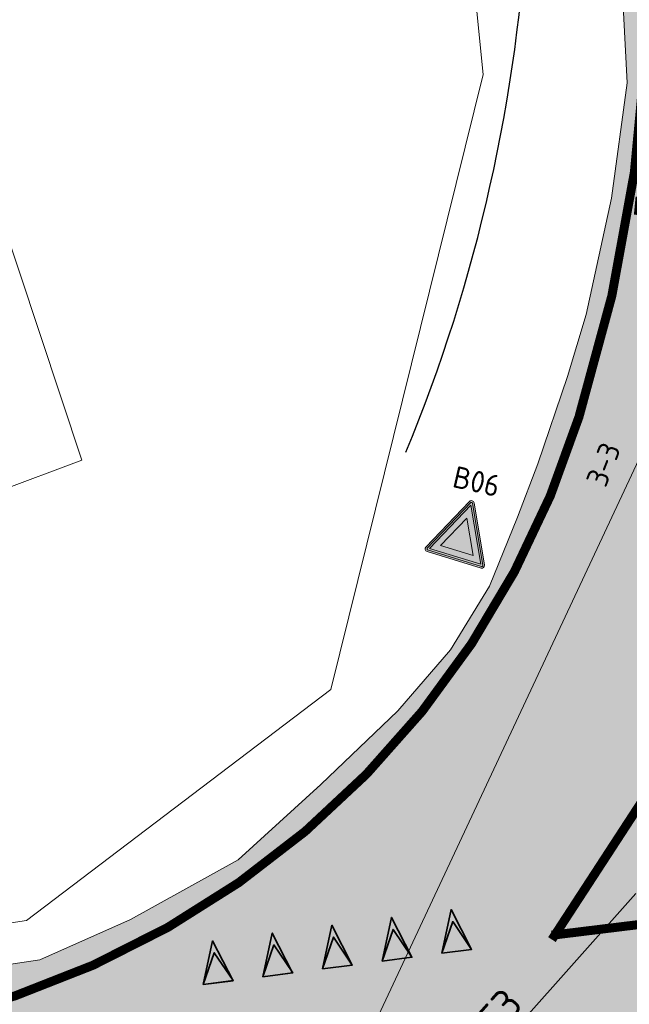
# Model space of a CAD drawing. Header units: metres. Extents: x 39929 to 50394, y 387420 to 399996.
# Tile 44 of 96: x 48316 to 48326, y 391504 to 391520. Entities that reach past the tile are written whole.
import ezdxf

# ---------------------------------------------------------------- set-up
doc = ezdxf.new("R2010")
doc.units = ezdxf.units.M
doc.linetypes.add('VW-11_STREEP', pattern=[2, 1, -1])
doc.linetypes.add('VW-33_STREEP', pattern=[6, 3, -3])
for name, color, linetype, lineweight in [('B-WE-VH-GESLOTENVERHARDING_ASFALT-G', 10, 'Continuous', 18), ('N-WE-BV-GELEIDECONSTRUCTIE_GELEIDERAIL-G', 210, 'BV-GELEIDERAIL-SO', 25), ('N-WE-VW-MARKERING_DWARS_STOPSTREEP_030-G', 7, 'Continuous', 25), ('N-WE-VW-MARKERING_LANGS_STREEP_11_015-G', 7, 'VW-11_STREEP', 35), ('N-WE-VW-MARKERING_LANGS_STREEP_33_015-G', 7, 'VW-33_STREEP', 35), ('N-WE-VW-MARKERING_LANGS_STREEP_DOORGETROKKEN_015-G', 7, 'Continuous', 35), ('N-WE-VW-MARKERING_SYMBOOL-G', 7, 'Continuous', 35), ('N-WE-VW-MARKERING_SYMBOOL-S', 7, 'Continuous', 25), ('N-WE-VW-VERKEERSTEKEN_BORD-S', 7, 'Continuous', 25), ('Topo', 7, 'Continuous', 18), ('X-XX-AL-200-T25', 7, 'Continuous', 25), ('X-XX-AL-500-T25', 7, 'Continuous', 25), ('X-XX-AL-GRENS_WERK-G', 7, 'ZZ-WERKGRENS-SO', 18), ('X-XX-AL-M', 7, 'Continuous', 18), ('X-XX-AL-TEKENBLAD_KADER_BLAD2-VIEWPORT-G', 1, 'Continuous', 18)]:
    doc.layers.add(name, color=color, linetype=linetype, lineweight=lineweight)
doc.layers.add('N-WE-VH-VERHARDING_ASFALT-A', color=251, linetype='Continuous', lineweight=18, transparency=0.25)
doc.styles.add('NLCS-ISO-ANNOTATIVE-T25', font='NLCS-ISO.ttf', dxfattribs={"height": 2.5})
doc.styles.add('NLCS-ISO-T25', font='NLCS-ISO.ttf', dxfattribs={"height": 2.5})
doc.linetypes.add('BV-GELEIDERAIL-SO', pattern='A,10,-3,[108,NLCS.SHX,S=1,R=0,X=0,Y=0],-3', length=16)
doc.linetypes.add('ZZ-WERKGRENS-SO', pattern='A,2,-3,[137,NLCS.SHX,S=0.05,R=0,X=-0.55,Y=-0.675],-3,2', length=10)
doc.dimstyles.new('NLCS-ANNOTATIVE-T25-PIJL_l2_h1', dxfattribs={"dimtxt": 2.5, "dimasz": 2.5, "dimexe": 2, "dimexo": 2, "dimgap": 0.7, "dimtad": 1, "dimzin": 0, "dimdsep": 46, "dimtxsty": 'NLCS-ISO-ANNOTATIVE-T25', "dimcen": 0, "dimdle": 2, "dimclrd": 256, "dimclre": 256, "dimclrt": 256, "dimadec": 1, "dimazin": 0, "dimtfac": 1, "dimtofl": 0, "dimtmove": 1, "dimatfit": 0, "dimfxl": 2, "dimfxlon": 1, "dimtfillclr": 256, "dimtolj": 1, "dimtzin": 0, "dimlwd": 18, "dimlwe": 18, "dimarcsym": 0})
picture_1 = doc.add_image_def('image1.tif', size_in_pixel=(8000, 10000))

# ---------------------------------------------------------------- blocks, each defined once
blk = doc.blocks.new('SVW-VERKEERSTEKEN_BORD_B06-SO')
h = blk.add_hatch(color=22)
h.dxf.hatch_style = 1
h.paths.add_polyline_path([(-2.350504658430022, 2.566504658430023, 0.5575365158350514), (-2.543700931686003, 2.253906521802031), (-0.193196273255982, -2.447102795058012, 0.6180339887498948), (0.1931962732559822, -2.447102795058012), (2.543700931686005, 2.25390652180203, 0.5575365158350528), (2.350504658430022, 2.566504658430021)])
h.paths.add_polyline_path([(2.350504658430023, 2.422504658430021, -0.5575365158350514), (2.414903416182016, 2.318305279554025), (0.06439875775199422, -2.382704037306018, -0.6180339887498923), (-0.06439875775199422, -2.382704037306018), (-2.414903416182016, 2.318305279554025, -0.5575365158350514), (-2.350504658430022, 2.422504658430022)], flags=16)
h.paths.add_polyline_path([(2.234006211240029, 2.27850465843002), (2.220446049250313e-16, -2.189507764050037), (-2.234006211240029, 2.278504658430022)], flags=0)
h.paths.add_polyline_path([(-1.418517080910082, 1.774504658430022), (1.418517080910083, 1.774504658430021), (2.220446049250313e-16, -1.062529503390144)], flags=0)
h = blk.add_hatch(color=7)
h.dxf.hatch_style = 1
h.paths.add_polyline_path([(-2.350504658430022, 2.422504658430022, 0.5575365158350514), (-2.414903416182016, 2.318305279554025), (-0.064398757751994, -2.382704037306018, 0.6180339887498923), (0.06439875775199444, -2.382704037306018), (2.414903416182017, 2.318305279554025, 0.5575365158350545), (2.350504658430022, 2.422504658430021)])
h.paths.add_polyline_path([(2.23400621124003, 2.27850465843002), (2.220446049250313e-16, -2.189507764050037), (-2.234006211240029, 2.278504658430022)], flags=16)
h.paths.add_polyline_path([(-1.418517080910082, 1.774504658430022), (1.418517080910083, 1.774504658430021), (-4.440892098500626e-16, -1.062529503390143)], flags=0)
h = blk.add_hatch(color=22)
h.dxf.hatch_style = 1
h.paths.add_polyline_path([(-2.234006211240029, 2.278504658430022), (-5.551115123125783e-17, -2.189507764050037), (2.23400621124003, 2.27850465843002)])
h.paths.add_polyline_path([(1.418517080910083, 1.774504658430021), (3.33066907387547e-16, -1.062529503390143), (-1.418517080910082, 1.774504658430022)], flags=16)
h = blk.add_hatch(color=7)
h.dxf.hatch_style = 1
h.paths.add_polyline_path([(-1.418517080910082, 1.774504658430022), (2.220446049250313e-16, -1.062529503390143), (1.418517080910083, 1.774504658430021)])
at = {"color": 22, "lineweight": 0}
blk.add_lwpolyline([(-2.543700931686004, 2.253906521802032), (-0.1931962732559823, -2.447102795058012, 0.6180339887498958), (0.1931962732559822, -2.447102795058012), (2.543700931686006, 2.253906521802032, 0.5575365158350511), (2.350504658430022, 2.566504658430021), (-2.350504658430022, 2.566504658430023, 0.5575365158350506)], format="xyb", close=True, dxfattribs=at)
at = {"color": 7, "lineweight": 0}
blk.add_lwpolyline([(-2.414903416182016, 2.318305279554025), (-0.06439875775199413, -2.382704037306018, 0.6180339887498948), (0.06439875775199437, -2.382704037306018), (2.414903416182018, 2.318305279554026, 0.5575365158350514), (2.350504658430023, 2.422504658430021), (-2.350504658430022, 2.422504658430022, 0.5575365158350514)], format="xyb", close=True, dxfattribs=at)
for points in [[(-2.234006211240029, 2.278504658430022), (1.415349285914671e-16, -2.189507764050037), (2.23400621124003, 2.27850465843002)], [(-1.418517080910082, 1.774504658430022), (2.795499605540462e-16, -1.062529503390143), (1.418517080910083, 1.774504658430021)]]:
    blk.add_lwpolyline(points, close=True, dxfattribs=at)
blk = doc.blocks.new('*D97')
at = {"layer": 'Defpoints', "color": 0, "transparency": 16777216}
for p in [(48326.78085822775, 391506.2798143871), (48326.42852045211, 391505.8838875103)]:
    blk.add_point(p, dxfattribs=at)
at = {"layer": 'X-XX-AL-M', "lineweight": 18, "transparency": 16777216}
blk.add_line((48323.24544245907, 391502.3070183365), (48326.09612632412, 391505.5103715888), dxfattribs=at)
at = {"layer": 'X-XX-AL-M', "transparency": 16777216}
blk.add_solid([(48326.03387367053, 391505.5657706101), (48326.15837897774, 391505.4549725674), (48326.42852045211, 391505.8838875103)], dxfattribs=at)
at = {"layer": 'X-XX-AL-M', "transparency": 16777216, "insert": (48323.54576158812, 391503.2311440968), "char_height": 0.5, "attachment_point": 5, "rotation": 48.333916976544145, "style": 'NLCS-ISO-ANNOTATIVE-T25'}
blk.add_mtext('\\A1;R0.53', dxfattribs=at)

msp = doc.modelspace()

# ---------------------------------------------------------------- hatches: boundary and pattern name
at = {"layer": 'N-WE-VH-VERHARDING_ASFALT-A', "transparency": 33554508}
h = msp.add_hatch(color=256, dxfattribs=at)
h.dxf.hatch_style = 1
edge = h.paths.add_edge_path()
edge.add_line((48355.335, 391497.201), (48352.37349999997, 391496.94))
edge.add_line((48352.37349999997, 391496.94), (48347.71367273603, 391496.5293246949))
edge.add_line((48347.71367273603, 391496.5293246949), (48343.902, 391496.225))
edge.add_line((48343.902, 391496.225), (48340.8615, 391495.828))
edge.add_line((48340.8615, 391495.828), (48334.712, 391495.042))
edge.add_line((48334.712, 391495.042), (48331.603, 391494.653))
edge.add_line((48331.603, 391494.653), (48328.27049999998, 391494.1615))
edge.add_line((48328.27049999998, 391494.1615), (48324.938, 391493.67))
edge.add_line((48324.938, 391493.67), (48321.533, 391493.226))
edge.add_line((48321.533, 391493.226), (48313.871, 391492.178))
edge.add_line((48313.871, 391492.178), (48303.983, 391490.622))
edge.add_line((48303.983, 391490.622), (48297.6485, 391489.4645))
edge.add_line((48297.6485, 391489.4645), (48294.07799999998, 391488.77))
edge.add_line((48294.07799999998, 391488.77), (48282.628, 391486.453))
edge.add_line((48282.628, 391486.453), (48272.65744347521, 391484.4372709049))
edge.add_line((48272.65744347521, 391484.4372709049), (48267.572, 391483.492))
edge.add_line((48267.572, 391483.492), (48260.32806825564, 391481.9558419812))
edge.add_line((48260.32806825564, 391481.9558419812), (48251.5355, 391480.1065))
edge.add_line((48251.5355, 391480.1065), (48250.688, 391479.942))
edge.add_line((48250.688, 391479.942), (48240.337, 391477.858))
edge.add_line((48240.337, 391477.858), (48235.59923306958, 391476.9290159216))
edge.add_line((48235.59923306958, 391476.9290159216), (48231.0735, 391476.058))
edge.add_line((48231.0735, 391476.058), (48225.105, 391474.9))
edge.add_line((48225.105, 391474.9), (48220.294, 391473.932))
edge.add_line((48220.294, 391473.932), (48213.296, 391472.525))
edge.add_line((48213.296, 391472.525), (48206.05650000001, 391471.04))
edge.add_line((48206.05650000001, 391471.04), (48198.817, 391469.555))
edge.add_line((48198.817, 391469.555), (48190.6525, 391468.0405))
edge.add_line((48190.6525, 391468.0405), (48182.488, 391466.526))
edge.add_line((48182.488, 391466.526), (48172.21667431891, 391464.3937963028))
edge.add_line((48172.21667431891, 391464.3937963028), (48170.06070260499, 391475.1748681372))
edge.add_line((48170.06070260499, 391475.1748681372), (48184.39899999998, 391478.494))
edge.add_line((48184.39899999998, 391478.494), (48202.1875, 391482.373))
edge.add_line((48202.1875, 391482.373), (48218.0260855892, 391485.7812167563))
edge.add_line((48218.0260855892, 391485.7812167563), (48221.9, 391486.615))
edge.add_line((48221.9, 391486.615), (48233.808, 391489.2655))
edge.add_line((48233.808, 391489.2655), (48239.01, 391490.473))
edge.add_line((48239.01, 391490.473), (48244.68400000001, 391491.596))
edge.add_line((48244.68400000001, 391491.596), (48255.5935, 391493.6585))
edge.add_line((48255.5935, 391493.6585), (48266.503, 391495.721))
edge.add_line((48266.503, 391495.721), (48273.102, 391497.255))
edge.add_line((48273.102, 391497.255), (48284.13, 391499.308))
edge.add_line((48284.13, 391499.308), (48291.443, 391500.597))
edge.add_line((48291.443, 391500.597), (48293.062, 391500.949))
edge.add_line((48293.062, 391500.949), (48303.20155035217, 391502.4639691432))
edge.add_line((48303.20155035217, 391502.4639691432), (48316.186, 391504.404))
edge.add_line((48316.186, 391504.404), (48317.695, 391505.076))
edge.add_line((48317.695, 391505.076), (48319.486, 391506.068))
edge.add_line((48319.486, 391506.068), (48320.85611259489, 391507.3257063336))
edge.add_line((48320.85611259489, 391507.3257063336), (48322.14016554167, 391508.5525982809))
edge.add_line((48322.14016554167, 391508.5525982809), (48323.01514780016, 391509.5636557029))
edge.add_line((48323.01514780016, 391509.5636557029), (48323.66178132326, 391510.6251582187))
edge.add_line((48323.66178132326, 391510.6251582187), (48324.09308050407, 391511.6844973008))
edge.add_line((48324.09308050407, 391511.6844973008), (48324.48512626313, 391512.7060446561))
edge.add_line((48324.48512626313, 391512.7060446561), (48324.9598859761, 391514.1105848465))
edge.add_line((48324.9598859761, 391514.1105848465), (48325.27242609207, 391515.1465080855))
edge.add_line((48325.27242609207, 391515.1465080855), (48325.42809689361, 391515.8670137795))
edge.add_line((48325.42809689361, 391515.8670137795), (48325.6850801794, 391517.0564334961))
edge.add_line((48325.6850801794, 391517.0564334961), (48325.95339427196, 391518.9991055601))
edge.add_line((48325.95339427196, 391518.9991055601), (48325.90737596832, 391519.8534583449))
edge.add_line((48325.90737596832, 391519.8534583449), (48325.86135766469, 391520.7078111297))
edge.add_line((48325.86135766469, 391520.7078111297), (48325.55183269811, 391523.3999861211))
edge.add_line((48325.55183269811, 391523.3999861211), (48325.25797159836, 391524.8869452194))
edge.add_line((48325.25797159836, 391524.8869452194), (48324.70080008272, 391526.5612064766))
edge.add_line((48324.70080008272, 391526.5612064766), (48324.19010342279, 391528.1980153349))
edge.add_line((48324.19010342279, 391528.1980153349), (48322.81270199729, 391531.3234145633))
edge.add_line((48322.81270199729, 391531.3234145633), (48321.41979028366, 391533.3525431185))
edge.add_line((48321.41979028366, 391533.3525431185), (48320.03058056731, 391535.0360862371))
edge.add_line((48320.03058056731, 391535.0360862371), (48317.3747972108, 391537.7394404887))
edge.add_line((48317.3747972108, 391537.7394404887), (48316.60520116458, 391538.4044141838))
edge.add_line((48316.60520116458, 391538.4044141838), (48315.76659689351, 391539.1259870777))
edge.add_line((48315.76659689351, 391539.1259870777), (48314.84455672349, 391539.9117828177))
edge.add_line((48314.84455672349, 391539.9117828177), (48313.543, 391540.955))
edge.add_line((48313.543, 391540.955), (48310.9835, 391542.7195))
edge.add_line((48310.9835, 391542.7195), (48304.85918538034, 391546.5343283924))
edge.add_line((48304.85918538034, 391546.5343283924), (48297.93204166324, 391550.9809822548))
edge.add_line((48297.93204166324, 391550.9809822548), (48295.78596299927, 391552.3310303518))
edge.add_line((48295.78596299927, 391552.3310303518), (48291.53281312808, 391555.0872026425))
edge.add_line((48291.53281312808, 391555.0872026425), (48288.79717801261, 391556.9913014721))
edge.add_line((48288.79717801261, 391556.9913014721), (48287.00090275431, 391558.400910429))
edge.add_line((48287.00090275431, 391558.400910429), (48283.7215, 391561.454))
edge.add_line((48283.7215, 391561.454), (48281.58199999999, 391563.294))
edge.add_line((48281.58199999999, 391563.294), (48279.72100000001, 391564.794))
edge.add_line((48279.72100000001, 391564.794), (48277.86, 391566.294))
edge.add_line((48277.86, 391566.294), (48276.42450000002, 391567.6335))
edge.add_line((48276.42450000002, 391567.6335), (48274.989, 391568.973))
edge.add_line((48274.989, 391568.973), (48273.4005, 391570.338))
edge.add_line((48273.4005, 391570.338), (48271.812, 391571.703))
edge.add_line((48271.812, 391571.703), (48270.678, 391572.823))
edge.add_line((48270.678, 391572.823), (48269.544, 391573.943))
edge.add_line((48269.544, 391573.943), (48268.5355, 391574.8395))
edge.add_line((48268.5355, 391574.8395), (48267.72796899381, 391575.5573498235))
edge.add_line((48267.72796899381, 391575.5573498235), (48266.5775, 391576.471))
edge.add_line((48266.5775, 391576.471), (48265.62799999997, 391577.206))
edge.add_line((48265.62799999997, 391577.206), (48268.83726936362, 391582.1750129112))
edge.add_line((48268.83726936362, 391582.1750129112), (48276.863, 391576.9475))
edge.add_line((48276.863, 391576.9475), (48284.017, 391572.283))
edge.add_line((48284.017, 391572.283), (48288.928, 391568.926))
edge.add_line((48288.928, 391568.926), (48291.372, 391567.377))
edge.add_line((48291.372, 391567.377), (48292.041, 391567.119))
edge.add_line((48292.041, 391567.119), (48293.01, 391566.977))
edge.add_line((48293.01, 391566.977), (48294.043, 391567.186))
edge.add_line((48294.043, 391567.186), (48294.948, 391567.714))
edge.add_line((48294.948, 391567.714), (48296.84, 391569.734))
edge.add_line((48296.84, 391569.734), (48297.28261321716, 391570.420856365))
edge.add_line((48297.28261321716, 391570.420856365), (48304.66700000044, 391567.1369999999))
edge.add_line((48304.66700000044, 391567.1369999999), (48305.039, 391561.733))
edge.add_line((48305.039, 391561.733), (48305.429, 391560.319))
edge.add_line((48305.429, 391560.319), (48306.378, 391558.427))
edge.add_line((48306.378, 391558.427), (48307.228, 391557.272))
edge.add_line((48307.228, 391557.272), (48307.955, 391556.497))
edge.add_line((48307.955, 391556.497), (48312.705, 391553.353))
edge.add_line((48312.705, 391553.353), (48318.291, 391549.909))
edge.add_line((48318.291, 391549.909), (48323.877, 391546.465))
edge.add_line((48323.877, 391546.465), (48326.6085, 391544.4425))
edge.add_line((48326.6085, 391544.4425), (48329.34, 391542.42))
edge.add_line((48329.34, 391542.42), (48332.104, 391540.583))
edge.add_line((48332.104, 391540.583), (48334.271, 391538.681))
edge.add_line((48334.271, 391538.681), (48336.118, 391536.83))
edge.add_line((48336.118, 391536.83), (48337.362, 391535.402))
edge.add_line((48337.362, 391535.402), (48338.809, 391533.374))
edge.add_line((48338.809, 391533.374), (48339.644, 391532.046))
edge.add_line((48339.644, 391532.046), (48341.2765, 391529.277))
edge.add_line((48341.2765, 391529.277), (48342.5095, 391527.065))
edge.add_line((48342.5095, 391527.065), (48343.03531327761, 391526.0495294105))
edge.add_line((48343.03531327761, 391526.0495294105), (48344.15842441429, 391523.0093602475))
edge.add_line((48344.15842441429, 391523.0093602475), (48344.593, 391521.833))
edge.add_arc((48359.4238540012, 391527.9037671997), 16.02524398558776, 202.2609354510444, 271.3196994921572)
edge.add_line((48359.79293243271, 391511.8827739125), (48361.44417513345, 391511.9216242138))
edge.add_line((48361.44417513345, 391511.9216242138), (48365.4730376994, 391511.9891362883))
edge.add_line((48365.4730376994, 391511.9891362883), (48366.798, 391512.002))
edge.add_line((48366.798, 391512.002), (48373.5935, 391512.2085))
edge.add_line((48373.5935, 391512.2085), (48378.82249999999, 391512.3305))
edge.add_line((48378.82249999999, 391512.3305), (48383.8895, 391512.3945))
edge.add_line((48383.8895, 391512.3945), (48388.8495, 391512.4525))
edge.add_line((48388.8495, 391512.4525), (48396.741, 391512.337))
edge.add_line((48396.741, 391512.337), (48401.887, 391512.109))
edge.add_line((48401.887, 391512.109), (48407.428, 391511.767))
edge.add_line((48407.428, 391511.767), (48411.29593292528, 391511.4674538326))
edge.add_line((48411.29593292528, 391511.4674538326), (48415.278, 391511.121))
edge.add_line((48415.278, 391511.121), (48417.51426018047, 391510.9535351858))
edge.add_line((48417.51426018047, 391510.9535351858), (48422.94400000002, 391510.2565))
edge.add_line((48422.94400000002, 391510.2565), (48429.2875, 391509.457))
edge.add_line((48429.2875, 391509.457), (48435.264, 391508.649))
edge.add_line((48435.264, 391508.649), (48438.466, 391508.272))
edge.add_line((48438.466, 391508.272), (48447.40963848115, 391506.6113817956))
edge.add_line((48447.40963848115, 391506.6113817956), (48458.85678960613, 391504.4859216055))
edge.add_line((48458.85678960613, 391504.4859216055), (48464.15488453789, 391503.5021930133))
edge.add_line((48464.15488453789, 391503.5021930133), (48466.83898296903, 391502.9908507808))
edge.add_arc((48489.97783568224, 391625.8195894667), 124.9892217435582, 259.3314757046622, 268.7832072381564)
edge.add_line((48487.32363410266, 391500.8585524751), (48487.20719160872, 391493.0660513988))
edge.add_line((48487.20719160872, 391493.0660513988), (48483.116, 391493.168))
edge.add_line((48483.116, 391493.168), (48479.2045, 391493.2215))
edge.add_line((48479.2045, 391493.2215), (48475.293, 391493.275))
edge.add_line((48475.293, 391493.275), (48470.698, 391493.562))
edge.add_line((48470.698, 391493.562), (48466.103, 391493.849))
edge.add_line((48466.103, 391493.849), (48458.914, 391494.327))
edge.add_line((48458.914, 391494.327), (48452.181, 391494.735))
edge.add_line((48452.181, 391494.735), (48449.1605, 391495.033))
edge.add_line((48449.1605, 391495.033), (48446.14, 391495.331))
edge.add_line((48446.14, 391495.331), (48438.1875, 391495.86))
edge.add_line((48438.1875, 391495.86), (48433.1675, 391496.3225))
edge.add_line((48433.1675, 391496.3225), (48430.635, 391496.596))
edge.add_line((48430.635, 391496.596), (48427.9265, 391496.812))
edge.add_line((48427.9265, 391496.812), (48422.6685, 391497.1875))
edge.add_line((48422.6685, 391497.1875), (48420.119, 391497.347))
edge.add_line((48420.119, 391497.347), (48417.21397463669, 391497.5287421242))
edge.add_line((48417.21397463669, 391497.5287421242), (48415.98828957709, 391497.6054225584))
edge.add_line((48415.98828957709, 391497.6054225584), (48409.201, 391497.829))
edge.add_line((48409.201, 391497.829), (48402.953, 391497.954))
edge.add_line((48402.953, 391497.954), (48396.568, 391498.158))
edge.add_line((48396.568, 391498.158), (48392.8705, 391498.2075))
edge.add_line((48392.8705, 391498.2075), (48385.9785, 391498.237))
edge.add_line((48385.9785, 391498.237), (48382.784, 391498.217))
edge.add_line((48382.784, 391498.217), (48379.1305, 391498.1435))
edge.add_line((48379.1305, 391498.1435), (48376.39875828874, 391498.0885436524))
edge.add_line((48376.39875828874, 391498.0885436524), (48370.73646521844, 391497.8570510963))
edge.add_line((48370.73646521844, 391497.8570510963), (48355.335, 391497.201))
edge = h.paths.add_edge_path(flags=16)
edge.add_line((48236.66457540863, 391485.0917179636), (48224.75, 391482.532))
edge.add_line((48224.75, 391482.532), (48218.773, 391481.174))
edge.add_line((48218.773, 391481.174), (48205.77, 391478.22))
edge.add_line((48205.77, 391478.22), (48184.523, 391473.642))
edge.add_line((48184.523, 391473.642), (48173.385, 391471.148))
edge.add_line((48173.385, 391471.148), (48171.46757728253, 391470.6011342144))
edge.add_arc((48171.61294126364, 391470.0914585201), 0.5300000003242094, 105.9186147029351, 192.4535609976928)
edge.add_line((48171.09541157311, 391469.9771649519), (48171.18064791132, 391469.5912085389))
edge.add_arc((48171.69817760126, 391469.7055021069), 0.529999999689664, 192.4535609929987, 278.9885074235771)
edge.add_line((48171.7809828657, 391469.1820106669), (48177.477, 391470.083))
edge.add_line((48177.477, 391470.083), (48188.055, 391472.006))
edge.add_line((48188.055, 391472.006), (48201.43, 391474.736))
edge.add_line((48201.43, 391474.736), (48205.617, 391475.594))
edge.add_line((48205.617, 391475.594), (48208.135, 391476.268))
edge.add_line((48208.135, 391476.268), (48210.989, 391476.952))
edge.add_line((48210.989, 391476.952), (48219.22, 391479.046))
edge.add_line((48219.22, 391479.046), (48222.902, 391479.982))
edge.add_line((48222.902, 391479.982), (48237.0134174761, 391483.6629575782))
edge.add_arc((48236.87964345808, 391484.1757972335), 0.5299999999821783, 284.61980285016, 374.6198028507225)
edge.add_line((48237.39248311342, 391484.3095712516), (48237.28873210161, 391484.7073139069))
edge.add_arc((48236.77589244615, 391484.5735398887), 0.5300000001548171, 14.61980286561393, 102.1242360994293)
edge = h.paths.add_edge_path(flags=16)
edge.add_line((48246.99819414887, 391487.2121259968), (48273.39807353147, 391492.4809505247))
edge.add_arc((48273.52676591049, 391491.9668121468), 0.529999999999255, -75.94720848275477, 104.05279151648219, ccw=False)
edge.add_line((48273.65545828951, 391491.452673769), (48247.15837602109, 391486.1640253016))
edge.add_arc((48247.07515141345, 391486.6874502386), 0.5299999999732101, 99.0344071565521, 279.0344071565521, ccw=False)
edge.add_line((48246.99192680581, 391487.2108751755), (48246.99819414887, 391487.2121259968))
edge = h.paths.add_edge_path(flags=16)
edge.add_arc((48397.52287905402, 390950.7892212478), 554.4632930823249, 97.58371750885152, 101.6283902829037, ccw=False)
edge.add_arc((48324.30924758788, 391500.9312705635), 0.5300000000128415, 274.1663366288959, 454.1663366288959)
edge.add_arc((48397.11993288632, 390954.6482154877), 551.6429915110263, 97.58856610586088, 100.9093712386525)
edge.add_line((48292.71816006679, 391496.3217886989), (48285.48957060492, 391494.8964391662))
edge.add_arc((48285.62650488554, 391494.3844342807), 0.5300000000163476, 104.9731620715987, 284.9731620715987)
edge = h.paths.add_edge_path(flags=16)
edge.add_arc((48388.55392021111, 391213.2533935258), 292.140599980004, 84.23879926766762, 90.3567395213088)
edge.add_line((48386.73498301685, 391505.3883308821), (48367.20292338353, 391504.9680293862))
edge.add_line((48367.20292338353, 391504.9680293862), (48356.15578598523, 391504.3949716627))
edge.add_arc((48356.15578598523, 391502.8949716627), 1.5, 90, 270)
edge.add_line((48356.15578598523, 391501.3949716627), (48358.27318257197, 391501.4693730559))
edge.add_arc((48388.58196568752, 390985.6103713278), 516.7486158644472, 84.92247323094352, 93.36249101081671, ccw=False)
edge.add_arc((48434.36315319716, 391500.8590969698), 0.5300000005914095, 264.9048779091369, 353.8260222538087)
edge.add_line((48434.89007915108, 391500.8020966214), (48434.93439030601, 391501.2117211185))
edge.add_arc((48434.40746434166, 391501.2687213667), 0.5300000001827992, 353.8260331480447, 442.7065772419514)
edge.add_line((48434.47474823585, 391501.7944331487), (48417.87974319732, 391503.9183660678))
edge = h.paths.add_edge_path(flags=16)
edge.add_line((48332.83246120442, 391532.5587252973), (48333.94699999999, 391529.807))
edge.add_arc((48299.80983959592, 391518.8346681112), 35.85718599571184, 1.0504018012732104, 17.818391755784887, ccw=False)
edge.add_arc((48355.48246302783, 391519.2894520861), 19.82249788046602, 179.4145368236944, 195.5873647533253)
edge.add_line((48336.389, 391513.963), (48336.90249177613, 391512.5060947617))
edge.add_arc((48337.39925156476, 391512.6774794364), 0.5254930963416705, 199.0346969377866, 275.155935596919)
edge.add_line((48337.44647586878, 391512.1541125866), (48337.76922200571, 391512.1810749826))
edge.add_arc((48337.72509920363, 391512.7092351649), 0.5299999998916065, 274.7754333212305, 349.7874983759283)
edge.add_arc((48311.43643364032, 391517.4452346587), 27.2418630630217, 349.7874983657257, 394.9768605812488)
edge.add_arc((48333.32369673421, 391532.7576917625), 0.5300000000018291, 34.97686058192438, 202.0495582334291)
at = {"layer": 'N-WE-VW-MARKERING_SYMBOOL-S'}
h = msp.add_hatch(color=256, dxfattribs=at)
h.dxf.hatch_style = 1
h.paths.add_polyline_path([(48322.8682424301, 391504.5156962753), (48323.36396324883, 391504.5809716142), (48323.02471825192, 391505.2423363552)])
h = msp.add_hatch(color=256, dxfattribs=at)
h.dxf.hatch_style = 1
h.paths.add_polyline_path([(48323.85968406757, 391504.6462469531), (48324.35540488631, 391504.7115222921), (48324.0161598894, 391505.372887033)])
h = msp.add_hatch(color=256, dxfattribs=at)
h.dxf.hatch_style = 1
h.paths.add_polyline_path([(48321.87680079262, 391504.3851455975), (48322.37252161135, 391504.4504209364), (48322.03327661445, 391505.1117856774)])
h = msp.add_hatch(color=256, dxfattribs=at)
h.dxf.hatch_style = 1
h.paths.add_polyline_path([(48320.88535915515, 391504.2545949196), (48321.38107997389, 391504.3198702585), (48321.04183497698, 391504.9812349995)])
h = msp.add_hatch(color=256, dxfattribs=at)
h.dxf.hatch_style = 1
h.paths.add_polyline_path([(48319.89391751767, 391504.1240442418), (48320.38963833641, 391504.1893195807), (48320.05039333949, 391504.8506843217)])
h = msp.add_hatch(color=256, dxfattribs=at)
h.dxf.hatch_style = 1
h.paths.add_polyline_path([(48318.9024758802, 391503.993493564), (48319.39819669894, 391504.0587689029), (48319.05895170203, 391504.7201336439)])
at = {"layer": 'X-XX-AL-TEKENBLAD_KADER_BLAD2-VIEWPORT-G'}
h = msp.add_hatch(dxfattribs=at)
h.set_pattern_fill('ANSI31', color=256, scale=10)
h.set_pattern_definition([(64.91989904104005, (46679.75243545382, 390991.0032076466), (-28.75648523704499, 13.45834524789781), [])])
h.paths.add_polyline_path([(48130.19260202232, 391332.173), (48562.922, 391332.173), (48562.922, 391726.6970683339), (48130.19260202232, 391726.697068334)])

# ---------------------------------------------------------------- linework, layer by layer
at = {"layer": 'B-WE-VH-GESLOTENVERHARDING_ASFALT-G', "flags": 128}
msp.add_lwpolyline([(48303.20155035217, 391502.4639691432), (48316.186, 391504.404), (48317.695, 391505.076), (48319.486, 391506.068), (48320.85611259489, 391507.3257063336), (48322.14016554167, 391508.5525982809), (48323.01514780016, 391509.5636557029), (48323.66178132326, 391510.6251582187), (48324.12729057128, 391511.7731090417), (48324.46866512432, 391512.6573456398), (48324.9598859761, 391514.1105848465), (48325.27242609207, 391515.1465080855), (48325.69028935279, 391517.0805435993), (48325.95339427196, 391518.9991055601), (48325.86135766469, 391520.7078111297), (48325.55183269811, 391523.3999861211), (48325.25797159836, 391524.8869452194), (48324.7162966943, 391526.5115390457), (48324.19010342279, 391528.1980153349), (48322.81270199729, 391531.3234145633), (48321.41979028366, 391533.3525431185), (48320.03058056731, 391535.0360862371), (48317.3747972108, 391537.7394404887)], dxfattribs=at)
at = {"layer": 'N-WE-BV-GELEIDECONSTRUCTIE_GELEIDERAIL-G', "color": 4, "ltscale": 0.2, "flags": 128}
msp.add_lwpolyline([(48322.27394821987, 391512.8532883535, 0.08534741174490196), (48324.29883460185, 391521.865120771)], format="xyb", dxfattribs=at)
at = {"layer": 'N-WE-VW-MARKERING_DWARS_STOPSTREEP_030-G', "const_width": 0.3, "flags": 128}
msp.add_lwpolyline([(48326.07818554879, 391516.9562949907), (48330.00878078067, 391516.5863873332)], dxfattribs=at)
at = {"layer": 'N-WE-VW-MARKERING_LANGS_STREEP_11_015-G', "const_width": 0.15, "flags": 128}
msp.add_lwpolyline([(48324.17283187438, 391501.8249257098, -0.019956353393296), (48355.95504382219, 391504.7600373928, -0.019956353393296)], format="xyb", dxfattribs=at)
at = {"layer": 'N-WE-VW-MARKERING_LANGS_STREEP_33_015-G', "const_width": 0.15, "flags": 128}
msp.add_lwpolyline([(48265.54753276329, 391577.0208204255), (48267.47063357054, 391575.6552433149), (48268.56697503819, 391574.7388692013), (48286.94273269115, 391559.0060936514), (48289.26442606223, 391557.1707904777), (48312.13845432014, 391542.3360535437), (48314.67978801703, 391540.4703915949, -0.2350497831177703), (48326.27071284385, 391519.5938743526, -0.063837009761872), (48325.14941224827, 391513.4375890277, -0.2905534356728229), (48313.06203981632, 391503.1627986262)], format="xyb", dxfattribs=at)
at = {"layer": 'N-WE-VW-MARKERING_LANGS_STREEP_DOORGETROKKEN_015-G', "const_width": 0.15, "flags": 128}
msp.add_lwpolyline([(48329.15491081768, 391513.0230032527), (48328.06365639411, 391510.2988382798), (48327.22410606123, 391508.619737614), (48324.70124978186, 391504.7438410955)], dxfattribs=at)
msp.add_lwpolyline([(48324.69689330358, 391504.8154102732, -0.003634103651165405), (48334.54231897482, 391505.9769759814)], format="xyb", dxfattribs=at)
at = {"layer": 'N-WE-VW-MARKERING_SYMBOOL-G', "flags": 128}
for points in [[(48322.8682424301, 391504.5156962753), (48323.36396324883, 391504.5809716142), (48323.02471825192, 391505.2423363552)], [(48321.87680079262, 391504.3851455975), (48322.37252161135, 391504.4504209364), (48322.03327661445, 391505.1117856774)], [(48320.88535915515, 391504.2545949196), (48321.38107997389, 391504.3198702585), (48321.04183497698, 391504.9812349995)], [(48321.87774665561, 391504.3858509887), (48322.37348142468, 391504.4510202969), (48322.06044473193, 391504.9141704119)], [(48322.86921619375, 391504.5161896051), (48323.36495096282, 391504.5813589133), (48323.05191427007, 391505.0445090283)], [(48319.89391751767, 391504.1240442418), (48320.38963833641, 391504.1893195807), (48320.05039333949, 391504.8506843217)], [(48320.88627711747, 391504.2555123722), (48321.38201188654, 391504.3206816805), (48321.06897519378, 391504.7838317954)], [(48318.9024758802, 391503.993493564), (48319.39819669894, 391504.0587689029), (48319.05895170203, 391504.7201336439)], [(48319.89480757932, 391504.1251737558), (48320.3905423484, 391504.190343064), (48320.07750565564, 391504.653493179)], [(48318.90333804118, 391503.9948351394), (48319.39907281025, 391504.0600044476), (48319.0860361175, 391504.5231545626)]]:
    msp.add_lwpolyline(points, close=True, dxfattribs=at)
at = {"layer": 'X-XX-AL-GRENS_WERK-G', "ltscale": 0.5, "flags": 128}
msp.add_lwpolyline([(48166.22218749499, 391461.7034843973), (48162.52432234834, 391478.9173441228), (48181.78280361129, 391482.9102484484), (48260.98363629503, 391500.6710957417), (48285.74453626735, 391506.7048219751), (48297.56194563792, 391511.0316176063), (48315.19651384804, 391517.8074947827), (48316.88273740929, 391512.72023568), (48299.39924824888, 391506.1541277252), (48292.26976045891, 391503.8175374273), (48292.5655959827, 391501.6584123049), (48315.96566937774, 391505.0597729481), (48321.02435058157, 391508.90479653), (48323.5578624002, 391519.1384628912), (48322.50445396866, 391529.5574219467), (48312.88801628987, 391539.6775754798), (48301.67209321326, 391546.094225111), (48287.96354991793, 391555.3872877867), (48262.64406458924, 391577.0806287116), (48267.76191079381, 391584.2974354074), (48289.26868312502, 391570.0117027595), (48293.82445130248, 391569.7750894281), (48296.69399591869, 391572.5849132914), (48306.45635780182, 391568.5328539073), (48307.25509583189, 391560.3400025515), (48309.86940196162, 391556.605572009), (48330.48868876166, 391544.0648928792), (48336.39218600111, 391538.608601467), (48345.636, 391528.807), (48347.976, 391522.1024854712), (48348.38840538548, 391519.5497899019), (48356.56772477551, 391514.1145513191), (48394.46731566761, 391514.4477110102), (48411.14839528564, 391513.8073800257), (48448.16871683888, 391507.8689272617), (48475.41456788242, 391503.0478659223), (48488.44347111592, 391501.893444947), (48497.0182892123, 391502.0122117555), (48497.17042444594, 391491.4231583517), (48483.65104293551, 391491.2752707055), (48439.11929111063, 391493.99440165), (48417.56845011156, 391496.3619706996), (48395.16144189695, 391497.1907903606), (48380.81672756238, 391496.6607773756), (48372.39612984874, 391495.4397551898), (48356.2996202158, 391494.6472218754), (48335.1143524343, 391492.5043033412), (48329.19662150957, 391491.3960503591), (48328.97236469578, 391490.1167398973), (48328.41726149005, 391487.0094040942), (48323.74316331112, 391486.6544806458), (48305.1811016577, 391484.8226608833), (48297.01331228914, 391484.1000270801), (48291.01396648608, 391483.0883311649), (48289.03746200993, 391486.3583050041), (48256.07007976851, 391479.9672256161), (48251.60305909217, 391476.7433301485), (48239.97697864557, 391474.2884297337), (48236.42702600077, 391476.0630538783), (48204.15363322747, 391469.4283895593), (48166.22218749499, 391461.7034843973)], dxfattribs=at)

# ---------------------------------------------------------------- block references
at = {"layer": 'N-WE-VW-VERKEERSTEKEN_BORD-S', "xscale": 0.2, "yscale": 0.2, "zscale": 0.2, "rotation": 162.8727618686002}
msp.add_blockref('SVW-VERKEERSTEKEN_BORD_B06-SO', (48323.22533538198, 391511.5555550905), dxfattribs=at)

# ---------------------------------------------------------------- texts
at = {"layer": 'X-XX-AL-200-T25', "insert": (48325.42704722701, 391512.3154832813), "char_height": 0.3599999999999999, "width": 94.99999999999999, "attachment_point": 4, "rotation": 68.649109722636, "style": 'NLCS-ISO-T25'}
msp.add_mtext('3-3', dxfattribs=at)
at = {"layer": 'X-XX-AL-500-T25', "insert": (48323.06893912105, 391512.4544230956), "char_height": 0.36, "width": 95, "attachment_point": 4, "rotation": 347.02295723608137, "style": 'NLCS-ISO-T25'}
msp.add_mtext('B06', dxfattribs=at)

# ---------------------------------------------------------------- dimensions: what is measured, and where the dimension line sits
at = {"layer": 'X-XX-AL-M'}
dim = msp.add_radius_dim(center=(48326.78085822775, 391506.2798143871), mpoint=(48326.42852045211, 391505.8838875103), dimstyle='NLCS-ANNOTATIVE-T25-PIJL_l2_h1', dxfattribs=at)
dim.commit()
dim.dimension.update_dxf_attribs({"geometry": '*D97', "text_midpoint": (48323.83710400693, 391502.9718766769), "dimtype": 164})

# ---------------------------------------------------------------- pictures from other files: only their frames are drawn
at = {"layer": 'Topo'}
image = msp.add_image(picture_1, insert=(40047.86251047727, 387419.719072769), size_in_units=(9985.02425296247, 12481.280316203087), rotation=0.547019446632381, dxfattribs=dict(at, brightness=90, contrast=40))
image.dxf.flags = 7

doc.saveas('drawing.dxf')
